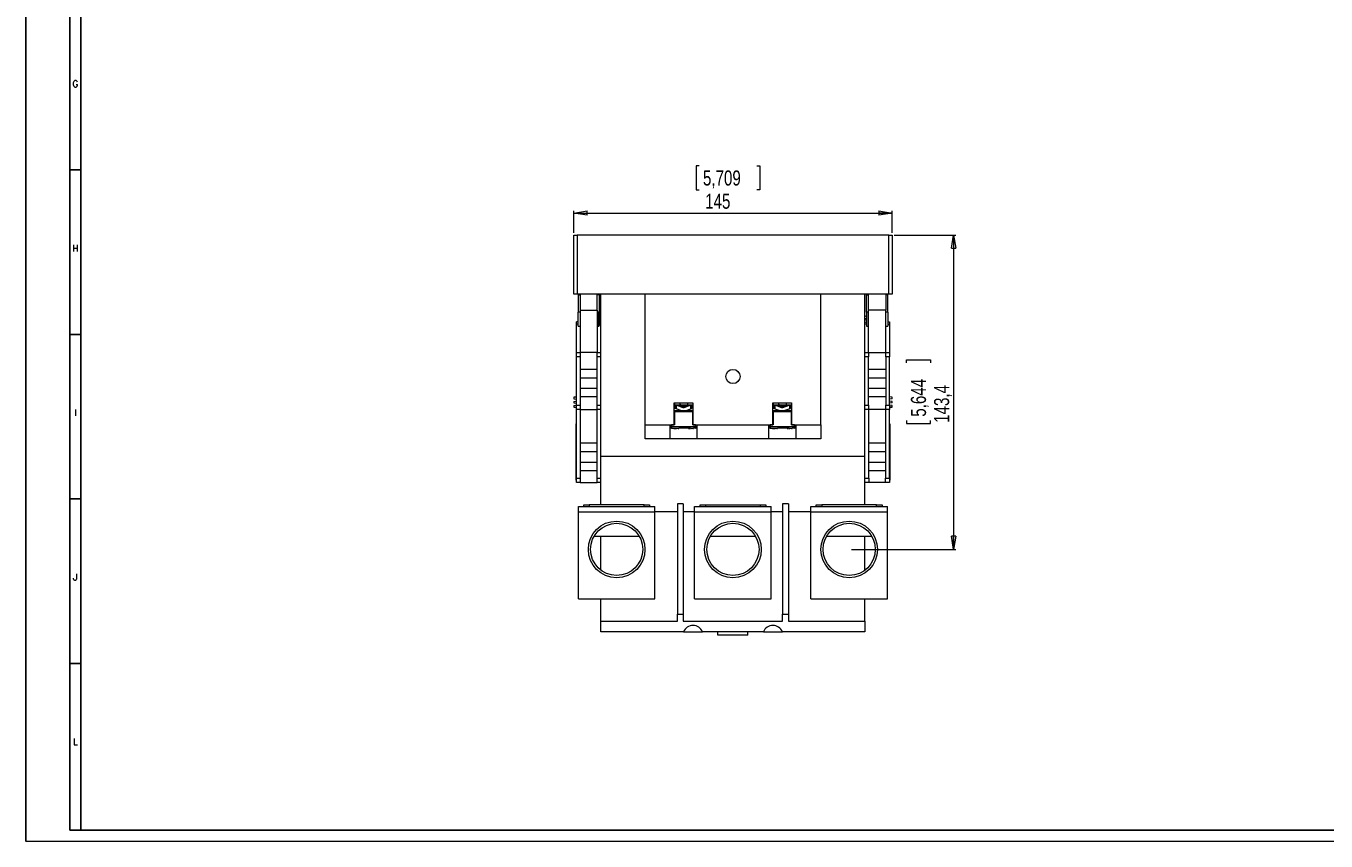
# Model space of a CAD drawing. Header units: millimetres. Extents: x 0 to 1189, y 0 to 841.
# Tile 1 of 8: x 0 to 593, y 0 to 372. Entities that reach past the tile are written whole.
import ezdxf

# ---------------------------------------------------------------- set-up
doc = ezdxf.new("R2010")
doc.units = ezdxf.units.MM
doc.header["$PDSIZE"] = -1
doc.layers.add('FORMATO', color=7, linetype='Continuous')
doc.styles.add('SLDTEXTSTYLE0', font='ROMANS')
doc.styles.add('SLDTEXTSTYLE3', font='TXT', dxfattribs={"width": 0.75})
doc.dimstyles.new('SLDDIMSTYLE0', dxfattribs={"dimtxt": 6.879167, "dimasz": 6, "dimexe": 0, "dimexo": 0.0625, "dimgap": 1.719792, "dimtad": 1, "dimdec": 1, "dimrnd": 1e-09, "dimzin": 12, "dimdsep": 46, "dimtxsty": 'SLDTEXTSTYLE3', "dimblk1": 'CLOSED', "dimblk2": 'CLOSED', "dimsah": 1, "dimcen": 0.09, "dimadec": 0, "dimazin": 3, "dimtfac": 1, "dimtdec": 1, "dimtofl": 0, "dimtmove": 0, "dimatfit": 3, "dimldrblk": 'CLOSED', "dimfxl": 0, "dimfrac": 2, "dimtolj": 1, "dimtzin": 12, "dimarcsym": 0})

# ---------------------------------------------------------------- blocks, each defined once
blk = doc.blocks.new('_CLOSED')
at = {"color": 0, "linetype": 'ByBlock', "lineweight": -2}
for p, q in [((-1, 0.166667), (0, 0)), ((-1, 0.166667), (-1, -0.166667)), ((0, 0), (-1, -0.166667)), ((0, 0), (-1, 0))]:
    blk.add_line(p, q, dxfattribs=at)
blk = doc.blocks.new('_D_4')
at = {"color": 7, "linetype": 'Continuous', "lineweight": 0}
for p, q in [((306.8, 307.82), (305.41, 307.82)), ((305.41, 307.82), (305.41, 296.89)), ((333.16, 307.82), (334.55, 307.82)), ((334.55, 307.82), (334.55, 296.89)), ((305.41, 296.89), (306.8, 296.89)), ((334.55, 296.89), (333.16, 296.89)), ((249.73, 277.32), (249.73, 287.32)), ((249.73, 286.32), (394.73, 286.32)), ((394.73, 277.32), (394.73, 287.32))]:
    blk.add_line(p, q, dxfattribs=at)
at = {"color": 7, "linetype": 'Continuous', "lineweight": 0, "xscale": 6, "yscale": 6, "rotation": 180.0000000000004}
blk.add_blockref('_CLOSED', (249.73, 286.32, -7.17), dxfattribs=at)
at = {"color": 7, "linetype": 'Continuous', "lineweight": 0, "xscale": 6, "yscale": 6}
blk.add_blockref('_CLOSED', (394.73, 286.32, -7.17), dxfattribs=at)
at = {"color": 7, "linetype": 'Continuous', "lineweight": 0, "char_height": 6.879, "attachment_point": 1, "style": 'SLDTEXTSTYLE3'}
for s, insert in [('5,709', (308.55, 305.76, -7.17)), ('145', (309.56, 295.19, -7.17))]:
    blk.add_mtext(s, dxfattribs=dict(at, insert=insert))
blk = doc.blocks.new('_D_5')
at = {"color": 7, "linetype": 'Continuous', "lineweight": 0}
for p, q in [((395.73, 276.32), (423.78, 276.32)), ((422.78, 276.32), (422.78, 132.97)), ((401.28, 218.07), (401.28, 219.47)), ((401.28, 219.47), (412.21, 219.47)), ((412.21, 219.47), (412.21, 218.07)), ((401.28, 191.72), (401.28, 190.32)), ((401.28, 190.32), (412.21, 190.32)), ((412.21, 190.32), (412.21, 191.72)), ((376.23, 132.97), (423.78, 132.97))]:
    blk.add_line(p, q, dxfattribs=at)
at = {"color": 7, "linetype": 'Continuous', "lineweight": 0, "xscale": 6, "yscale": 6}
for p, rotation in [((422.78, 276.32, -7.17), 90.0000000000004), ((422.78, 132.97, -7.17), 270.0000000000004)]:
    blk.add_blockref('_CLOSED', p, dxfattribs=dict(at, rotation=rotation))
at = {"color": 7, "linetype": 'Continuous', "lineweight": 0, "char_height": 6.879, "attachment_point": 1, "rotation": 90, "style": 'SLDTEXTSTYLE3'}
for s, insert in [('5,644', (403.35, 193.46, -7.17)), ('143,4', (413.91, 190.67, -7.17))]:
    blk.add_mtext(s, dxfattribs=dict(at, insert=insert))

msp = doc.modelspace()

# ---------------------------------------------------------------- linework, layer by layer
at = {"color": 7, "linetype": 'Continuous', "lineweight": 15}
for p, q in [((249.73, 249.32), (249.73, 276.32)), ((249.73, 276.32), (251.23, 276.32)), ((251.23, 276.32), (251.23, 249.32)), ((393.23, 276.32), (251.23, 276.32)), ((393.23, 249.32), (393.23, 276.32)), ((393.23, 276.32), (394.73, 276.32)), ((394.73, 276.32), (394.73, 249.32)), ((251.23, 249.32), (249.73, 249.32)), ((393.23, 249.32), (251.23, 249.32)), ((251.65, 249.07), (251.65, 241.19)), ((251.65, 249.07), (252.55, 249.07)), ((252.55, 249.32), (252.55, 242.12)), ((260.41, 242.12), (260.41, 249.32)), ((261.31, 249.07), (260.41, 249.07)), ((261.31, 249.07), (261.31, 240.94)), ((262.08, 175.32), (262.08, 249.32)), ((282.23, 189.82), (282.23, 249.32)), ((362.23, 189.82), (362.23, 249.32)), ((382.38, 175.32), (382.38, 249.32)), ((383.15, 249.07), (384.05, 249.07)), ((383.15, 241.19), (383.15, 249.07)), ((384.05, 242.12), (384.05, 249.32)), ((391.91, 249.32), (391.91, 242.12)), ((392.81, 249.07), (391.91, 249.07)), ((392.81, 241.19), (392.81, 249.07)), ((394.73, 249.32), (393.23, 249.32)), ((252.55, 241.19), (251.65, 241.19)), ((251.65, 234.77), (251.65, 241.19)), ((252.55, 242.12), (260.41, 242.12)), ((252.55, 242.12), (252.55, 222.72)), ((260.41, 242.12), (260.41, 222.72)), ((261.06, 241.19), (260.41, 241.19)), ((261.31, 240.94), (261.31, 237.98)), ((262.08, 239.24), (261.31, 239.51)), ((262.08, 239.23), (261.31, 239.44)), ((262.08, 238.14), (261.31, 238.41)), ((261.31, 237.98), (261.31, 235.02)), ((262.08, 237.83), (261.31, 237.56)), ((383.15, 239.51), (382.38, 239.24)), ((382.38, 239.23), (383.15, 239.44)), ((382.38, 238.14), (383.15, 238.41)), ((382.38, 237.83), (383.15, 237.56)), ((384.05, 241.19), (383.15, 241.19)), ((383.15, 241.19), (383.15, 234.77)), ((391.91, 242.12), (384.05, 242.12)), ((384.05, 222.72), (384.05, 242.12)), ((391.91, 222.72), (391.91, 242.12)), ((392.81, 241.19), (391.91, 241.19)), ((392.81, 241.19), (392.81, 234.77)), ((251.65, 236.72), (250.88, 236.72)), ((250.88, 235.72), (250.88, 236.72)), ((250.88, 222.72), (250.88, 235.72)), ((251.65, 234.77), (252.55, 234.77)), ((260.41, 234.77), (261.06, 234.77)), ((262.08, 236.74), (261.31, 236.53)), ((261.31, 236.46), (262.08, 236.73)), ((382.38, 236.74), (383.15, 236.53)), ((382.38, 236.73), (383.15, 236.46)), ((383.15, 234.77), (384.05, 234.77)), ((391.91, 234.77), (392.81, 234.77)), ((392.81, 236.72), (393.58, 236.72)), ((393.58, 236.72), (393.58, 235.72)), ((393.58, 235.72), (393.58, 222.72)), ((250.88, 222.72), (252.58, 222.72)), ((250.88, 220.72), (250.88, 222.72)), ((252.58, 220.72), (250.88, 220.72)), ((250.88, 198.72), (250.88, 220.72)), ((252.58, 222.72), (252.58, 220.72)), ((260.38, 222.72), (252.58, 222.72)), ((252.58, 220.72), (252.58, 198.72)), ((260.38, 222.72), (262.08, 222.72)), ((260.38, 220.72), (260.38, 222.72)), ((262.08, 220.72), (260.38, 220.72)), ((260.38, 198.72), (260.38, 220.72)), ((382.38, 222.72), (384.08, 222.72)), ((384.08, 220.72), (382.38, 220.72)), ((384.08, 222.72), (384.08, 220.72)), ((384.08, 222.72), (391.88, 222.72)), ((384.08, 198.72), (384.08, 220.72)), ((391.88, 220.72), (391.88, 222.72)), ((391.88, 222.72), (393.58, 222.72)), ((393.58, 220.72), (391.88, 220.72)), ((391.88, 220.72), (391.88, 198.72)), ((393.58, 222.72), (393.58, 220.72)), ((393.58, 198.72), (393.58, 220.72)), ((252.58, 215.12), (260.38, 215.12)), ((384.08, 215.12), (391.88, 215.12)), ((260.38, 211.12), (252.58, 211.12)), ((391.88, 211.12), (384.08, 211.12)), ((250.88, 202.55), (249.68, 202.41)), ((249.68, 202.38), (250.88, 202.5)), ((249.68, 202.38), (249.68, 202.41)), ((249.68, 202.38), (249.68, 201.65)), ((249.68, 201.65), (250.88, 201.5)), ((252.58, 206.52), (260.38, 206.52)), ((260.38, 202.52), (252.58, 202.52)), ((384.08, 206.52), (391.88, 206.52)), ((391.88, 202.52), (384.08, 202.52)), ((394.78, 202.41), (393.58, 202.55)), ((394.78, 202.38), (393.58, 202.5)), ((394.78, 201.65), (393.58, 201.5)), ((394.78, 202.38), (394.78, 202.41)), ((394.78, 201.65), (394.78, 202.38)), ((249.68, 200.46), (250.88, 200.6)), ((249.68, 200.46), (249.68, 199.79)), ((249.68, 199.79), (250.88, 199.65)), ((249.68, 198.6), (250.88, 198.75)), ((249.68, 198.6), (249.68, 197.87)), ((249.68, 197.87), (250.88, 197.75)), ((249.68, 197.84), (249.68, 197.87)), ((249.68, 197.84), (250.88, 197.7)), ((250.88, 198.72), (252.58, 198.72)), ((250.88, 196.72), (250.88, 198.72)), ((252.58, 196.72), (250.88, 196.72)), ((250.88, 165.52), (250.88, 196.72)), ((252.58, 198.72), (252.58, 196.72)), ((252.58, 196.72), (260.38, 196.72)), ((252.63, 196.72), (252.63, 165.52)), ((260.33, 165.52), (260.33, 196.72)), ((260.38, 198.72), (262.08, 198.72)), ((260.38, 196.72), (260.38, 198.72)), ((262.08, 196.72), (260.38, 196.72)), ((295.48, 199.82), (303.98, 199.82)), ((295.48, 189.82), (295.48, 199.82)), ((295.53, 196.32), (295.48, 196.27)), ((295.53, 195.72), (295.53, 196.32)), ((295.53, 196.32), (303.93, 196.32)), ((303.93, 195.72), (295.53, 195.72)), ((295.53, 195.72), (295.53, 189.82)), ((295.58, 199.82), (295.58, 198.82)), ((295.58, 198.82), (297.98, 198.82)), ((295.93, 198.82), (295.93, 197.22)), ((296.36, 198.68), (295.93, 198.82)), ((296.36, 197.07), (295.93, 197.22)), ((299.57, 197.57), (296.36, 198.68)), ((296.36, 198.68), (296.36, 197.07)), ((298.53, 196.32), (296.36, 197.07)), ((298.39, 198.29), (296.97, 198.78)), ((297.98, 199.82), (297.98, 198.82)), ((298.43, 198.83), (297.98, 198.83)), ((297.98, 198.82), (297.98, 198.44)), ((297.98, 198.82), (298.43, 198.82)), ((298.23, 196.43), (298.23, 196.32)), ((298.3, 198.01), (298.39, 198.29)), ((298.43, 198.83), (298.43, 198.82)), ((298.43, 198.82), (301.03, 198.82)), ((298.44, 198.27), (301.03, 198.27)), ((303.1, 198.68), (299.89, 197.57)), ((300.94, 196.32), (303.1, 197.07)), ((301.03, 198.83), (301.48, 198.83)), ((301.03, 198.83), (301.03, 198.82)), ((301.03, 198.82), (301.48, 198.82)), ((302.49, 198.78), (301.07, 198.29)), ((301.17, 198.01), (301.07, 198.29)), ((301.23, 196.32), (301.23, 196.43)), ((301.48, 199.82), (301.48, 198.82)), ((301.48, 198.44), (301.48, 198.82)), ((301.48, 198.82), (303.88, 198.82)), ((303.1, 198.68), (303.53, 198.82)), ((303.1, 197.07), (303.1, 198.68)), ((303.1, 197.07), (303.53, 197.22)), ((303.53, 197.22), (303.53, 198.82)), ((303.88, 199.82), (303.88, 198.82)), ((303.93, 196.32), (303.93, 195.72)), ((303.93, 196.32), (303.98, 196.27)), ((303.93, 189.82), (303.93, 195.72)), ((303.98, 199.82), (303.98, 189.82)), ((340.48, 199.82), (348.98, 199.82)), ((340.48, 189.82), (340.48, 199.82)), ((340.53, 196.32), (340.48, 196.27)), ((340.53, 196.32), (348.93, 196.32)), ((340.53, 195.72), (340.53, 196.32)), ((348.93, 195.72), (340.53, 195.72)), ((340.53, 195.72), (340.53, 189.82)), ((340.58, 199.82), (340.58, 198.82)), ((340.58, 198.82), (342.98, 198.82)), ((340.93, 198.82), (340.93, 197.22)), ((341.36, 198.68), (340.93, 198.82)), ((341.36, 197.07), (340.93, 197.22)), ((341.36, 198.68), (341.36, 197.07)), ((344.57, 197.57), (341.36, 198.68)), ((341.36, 197.07), (343.53, 196.32)), ((343.39, 198.29), (341.97, 198.78)), ((342.98, 199.82), (342.98, 198.82)), ((343.43, 198.83), (342.98, 198.83)), ((342.98, 198.82), (342.98, 198.44)), ((342.98, 198.82), (343.43, 198.82)), ((343.23, 196.43), (343.23, 196.32)), ((343.3, 198.01), (343.39, 198.29)), ((343.43, 198.83), (343.43, 198.82)), ((343.43, 198.82), (346.03, 198.82)), ((343.44, 198.27), (346.03, 198.27)), ((348.1, 198.68), (344.89, 197.57)), ((348.1, 197.07), (345.94, 196.32)), ((346.03, 198.83), (346.48, 198.83)), ((346.03, 198.83), (346.03, 198.82)), ((346.03, 198.82), (346.48, 198.82)), ((347.49, 198.78), (346.07, 198.29)), ((346.17, 198.01), (346.07, 198.29)), ((346.23, 196.32), (346.23, 196.43)), ((346.48, 199.82), (346.48, 198.82)), ((346.48, 198.44), (346.48, 198.82)), ((346.48, 198.82), (348.88, 198.82)), ((348.1, 198.68), (348.53, 198.82)), ((348.1, 197.07), (348.1, 198.68)), ((348.1, 197.07), (348.53, 197.22)), ((348.53, 197.22), (348.53, 198.82)), ((348.88, 199.82), (348.88, 198.82)), ((348.93, 196.32), (348.93, 195.72)), ((348.93, 196.32), (348.98, 196.27)), ((348.93, 189.82), (348.93, 195.72)), ((348.98, 199.82), (348.98, 189.82)), ((382.38, 198.72), (384.08, 198.72)), ((384.08, 196.72), (382.38, 196.72)), ((384.08, 198.72), (384.08, 196.72)), ((391.88, 196.72), (384.08, 196.72)), ((384.13, 165.52), (384.13, 196.72)), ((391.83, 196.72), (391.83, 165.52)), ((391.88, 198.72), (393.58, 198.72)), ((391.88, 196.72), (391.88, 198.72)), ((393.58, 196.72), (391.88, 196.72)), ((394.78, 200.46), (393.58, 200.6)), ((394.78, 199.79), (393.58, 199.65)), ((394.78, 198.6), (393.58, 198.75)), ((393.58, 198.72), (393.58, 196.72)), ((394.78, 197.87), (393.58, 197.75)), ((393.58, 197.7), (394.78, 197.84)), ((393.58, 165.52), (393.58, 196.72)), ((394.78, 199.79), (394.78, 200.46)), ((394.78, 197.87), (394.78, 198.6)), ((394.78, 197.84), (394.78, 197.87)), ((250.78, 190.27), (250.88, 190.27)), ((250.78, 189.27), (250.78, 190.27)), ((282.23, 189.82), (293.48, 189.82)), ((282.23, 183.32), (282.23, 189.82)), ((293.48, 189.82), (295.48, 189.82)), ((293.48, 189.82), (293.48, 183.32)), ((293.73, 188.82), (293.73, 189.82)), ((294.23, 189.82), (294.23, 188.82)), ((295.53, 189.82), (294.23, 189.82)), ((305.23, 189.82), (303.93, 189.82)), ((303.98, 189.82), (305.98, 189.82)), ((305.23, 188.82), (305.23, 189.82)), ((305.73, 189.82), (305.73, 188.82)), ((305.98, 189.82), (338.48, 189.82)), ((305.98, 183.32), (305.98, 189.82)), ((338.48, 189.82), (340.48, 189.82)), ((338.48, 189.82), (338.48, 183.32)), ((338.73, 188.82), (338.73, 189.82)), ((339.23, 189.82), (339.23, 188.82)), ((340.53, 189.82), (339.23, 189.82)), ((350.23, 189.82), (348.93, 189.82)), ((348.98, 189.82), (350.98, 189.82)), ((350.23, 188.82), (350.23, 189.82)), ((350.73, 189.82), (350.73, 188.82)), ((350.98, 189.82), (362.23, 189.82)), ((350.98, 183.32), (350.98, 189.82)), ((362.23, 189.82), (362.23, 183.32)), ((393.68, 190.27), (393.58, 190.27)), ((393.68, 190.27), (393.68, 189.27)), ((250.78, 189.27), (250.88, 189.27)), ((250.78, 165.52), (250.78, 189.27)), ((294.23, 188.82), (293.73, 188.82)), ((305.23, 188.82), (294.23, 188.82)), ((294.23, 188.82), (294.23, 188.32)), ((294.23, 188.32), (295.75, 188.32)), ((295.23, 188.32), (295.23, 188.02)), ((295.23, 188.02), (295.75, 188.02)), ((295.75, 188.32), (296.01, 188.32)), ((295.75, 188.02), (295.75, 188.32)), ((295.75, 188.02), (296.01, 188.02)), ((296.01, 188.32), (297.29, 188.32)), ((296.01, 188.32), (296.01, 188.02)), ((296.01, 188.02), (296.53, 188.02)), ((296.53, 188.32), (296.53, 188.02)), ((296.88, 188.32), (296.88, 188.02)), ((297.29, 188.02), (296.88, 188.02)), ((297.29, 188.32), (297.54, 188.32)), ((297.29, 188.02), (297.29, 188.32)), ((297.29, 188.02), (297.54, 188.02)), ((301.92, 188.32), (297.54, 188.32)), ((297.54, 188.32), (297.54, 188.02)), ((301.92, 188.32), (302.17, 188.32)), ((301.92, 188.02), (301.92, 188.32)), ((301.92, 188.02), (302.17, 188.02)), ((302.93, 188.32), (302.17, 188.32)), ((302.17, 188.32), (302.17, 188.02)), ((302.17, 188.02), (302.4, 188.02)), ((302.4, 188.32), (302.4, 188.02)), ((302.4, 188.02), (302.58, 188.02)), ((302.58, 188.32), (302.58, 188.02)), ((302.93, 188.32), (303.19, 188.32)), ((302.93, 188.02), (302.93, 188.32)), ((302.93, 188.02), (303.19, 188.02)), ((303.19, 188.32), (303.97, 188.32)), ((303.19, 188.02), (303.19, 188.32)), ((303.35, 188.02), (303.19, 188.02)), ((303.35, 188.32), (303.35, 188.02)), ((303.82, 188.02), (303.35, 188.02)), ((303.82, 188.32), (303.82, 188.02)), ((303.97, 188.02), (303.82, 188.02)), ((303.97, 188.32), (304.23, 188.32)), ((303.97, 188.32), (303.97, 188.02)), ((303.97, 188.02), (304.23, 188.02)), ((305.23, 188.32), (304.23, 188.32)), ((304.23, 188.32), (304.23, 188.02)), ((305.73, 188.82), (305.23, 188.82)), ((305.23, 188.32), (305.23, 188.82)), ((339.23, 188.82), (338.73, 188.82)), ((350.23, 188.82), (339.23, 188.82)), ((339.23, 188.82), (339.23, 188.32)), ((339.23, 188.32), (340.75, 188.32)), ((340.23, 188.32), (340.23, 188.02)), ((340.23, 188.02), (340.75, 188.02)), ((340.75, 188.32), (341.01, 188.32)), ((340.75, 188.02), (340.75, 188.32)), ((340.75, 188.02), (341.01, 188.02)), ((341.01, 188.32), (342.29, 188.32)), ((341.01, 188.32), (341.01, 188.02)), ((341.01, 188.02), (341.53, 188.02)), ((341.53, 188.32), (341.53, 188.02)), ((341.88, 188.32), (341.88, 188.02)), ((342.29, 188.02), (341.88, 188.02)), ((342.29, 188.32), (342.54, 188.32)), ((342.29, 188.02), (342.29, 188.32)), ((342.29, 188.02), (342.54, 188.02)), ((346.92, 188.32), (342.54, 188.32)), ((342.54, 188.32), (342.54, 188.02)), ((346.92, 188.32), (347.17, 188.32)), ((346.92, 188.02), (346.92, 188.32)), ((346.92, 188.02), (347.17, 188.02)), ((347.93, 188.32), (347.17, 188.32)), ((347.17, 188.32), (347.17, 188.02)), ((347.17, 188.02), (347.4, 188.02)), ((347.4, 188.32), (347.4, 188.02)), ((347.4, 188.02), (347.58, 188.02)), ((347.58, 188.32), (347.58, 188.02)), ((347.93, 188.32), (348.19, 188.32)), ((347.93, 188.02), (347.93, 188.32)), ((347.93, 188.02), (348.19, 188.02)), ((348.19, 188.32), (348.97, 188.32)), ((348.19, 188.02), (348.19, 188.32)), ((348.35, 188.02), (348.19, 188.02)), ((348.35, 188.32), (348.35, 188.02)), ((348.82, 188.02), (348.35, 188.02)), ((348.82, 188.32), (348.82, 188.02)), ((348.97, 188.02), (348.82, 188.02)), ((348.97, 188.32), (349.23, 188.32)), ((348.97, 188.32), (348.97, 188.02)), ((348.97, 188.02), (349.23, 188.02)), ((350.23, 188.32), (349.23, 188.32)), ((349.23, 188.32), (349.23, 188.02)), ((350.23, 188.32), (350.23, 188.82)), ((350.73, 188.82), (350.23, 188.82)), ((393.68, 189.27), (393.58, 189.27)), ((393.68, 189.27), (393.68, 165.52)), ((252.63, 181.49), (260.33, 181.49)), ((293.48, 183.32), (282.23, 183.32)), ((305.98, 183.32), (293.48, 183.32)), ((338.48, 183.32), (305.98, 183.32)), ((350.98, 183.32), (338.48, 183.32)), ((362.23, 183.32), (350.98, 183.32)), ((384.13, 181.49), (391.83, 181.49)), ((260.33, 177.49), (252.63, 177.49)), ((252.63, 172.79), (260.33, 172.79)), ((262.08, 153.27), (262.08, 175.32)), ((382.38, 175.32), (262.08, 175.32)), ((382.38, 153.27), (382.38, 175.32)), ((391.83, 177.49), (384.13, 177.49)), ((384.13, 172.79), (391.83, 172.79)), ((260.33, 168.79), (252.63, 168.79)), ((391.83, 168.79), (384.13, 168.79)), ((250.78, 165.52), (250.88, 165.52)), ((250.78, 164.52), (250.78, 165.52)), ((250.78, 164.52), (250.88, 164.52)), ((250.88, 165.52), (252.63, 165.52)), ((250.88, 163.52), (250.88, 165.52)), ((252.63, 163.52), (250.88, 163.52)), ((252.63, 165.52), (252.63, 163.52)), ((252.63, 163.52), (260.33, 163.52)), ((260.33, 165.52), (262.08, 165.52)), ((260.33, 163.52), (260.33, 165.52)), ((262.08, 163.52), (260.33, 163.52)), ((382.38, 165.52), (384.13, 165.52)), ((384.13, 163.52), (382.38, 163.52)), ((384.13, 165.52), (384.13, 163.52)), ((391.83, 163.52), (384.13, 163.52)), ((391.83, 165.52), (393.58, 165.52)), ((391.83, 163.52), (391.83, 165.52)), ((393.58, 163.52), (391.83, 163.52)), ((393.58, 165.52), (393.58, 163.52)), ((393.68, 165.52), (393.58, 165.52)), ((393.68, 164.52), (393.58, 164.52)), ((393.68, 165.52), (393.68, 164.52)), ((251.78, 152.46), (286.68, 152.46)), ((251.78, 150.07), (251.78, 152.46)), ((251.78, 110.37), (251.78, 150.07)), ((251.78, 150.07), (286.68, 150.07)), ((254.23, 152.46), (254.23, 153.27)), ((254.23, 153.27), (256.73, 153.27)), ((256.73, 153.27), (256.73, 152.46)), ((281.73, 153.27), (256.73, 153.27)), ((281.73, 152.46), (281.73, 153.27)), ((281.73, 153.27), (284.23, 153.27)), ((284.23, 153.27), (284.23, 152.46)), ((286.68, 150.07), (286.68, 152.46)), ((286.68, 110.37), (286.68, 150.07)), ((296.91, 150.07), (286.68, 150.07)), ((296.91, 153.77), (296.91, 103.37)), ((299.57, 153.77), (296.91, 153.77)), ((299.57, 153.77), (299.57, 103.37)), ((304.78, 150.07), (299.57, 150.07)), ((304.78, 152.46), (339.68, 152.46)), ((304.78, 150.07), (304.78, 152.46)), ((304.78, 150.07), (339.68, 150.07)), ((304.78, 110.37), (304.78, 150.07)), ((307.23, 152.46), (307.23, 153.27)), ((307.23, 153.27), (309.73, 153.27)), ((309.73, 153.27), (309.73, 152.46)), ((309.73, 153.27), (334.73, 153.27)), ((334.73, 152.46), (334.73, 153.27)), ((334.73, 153.27), (337.23, 153.27)), ((337.23, 153.27), (337.23, 152.46)), ((339.68, 150.07), (339.68, 152.46)), ((339.68, 110.37), (339.68, 150.07)), ((344.89, 150.07), (339.68, 150.07)), ((347.55, 153.77), (344.89, 153.77)), ((344.89, 153.77), (344.89, 103.37)), ((347.55, 153.77), (347.55, 103.37)), ((357.78, 150.07), (347.55, 150.07)), ((357.78, 152.46), (392.68, 152.46)), ((357.78, 150.07), (357.78, 152.46)), ((357.78, 150.07), (392.68, 150.07)), ((357.78, 110.37), (357.78, 150.07)), ((360.23, 152.46), (360.23, 153.27)), ((360.23, 153.27), (362.73, 153.27)), ((362.73, 153.27), (362.73, 152.46)), ((387.73, 153.27), (362.73, 153.27)), ((387.73, 152.46), (387.73, 153.27)), ((387.73, 153.27), (390.23, 153.27)), ((390.23, 153.27), (390.23, 152.46)), ((392.68, 150.07), (392.68, 152.46)), ((392.68, 110.37), (392.68, 150.07)), ((258.94, 138.95), (279.52, 138.95)), ((262.08, 123.46), (262.08, 138.95)), ((311.94, 138.95), (332.52, 138.95)), ((364.94, 138.95), (385.52, 138.95)), ((382.38, 123.46), (382.38, 138.95)), ((251.78, 110.37), (286.68, 110.37)), ((262.08, 100.17), (262.08, 110.37)), ((304.78, 110.37), (339.68, 110.37)), ((357.78, 110.37), (392.68, 110.37)), ((382.38, 100.17), (382.38, 110.37)), ((296.91, 103.37), (299.57, 103.37)), ((296.91, 100.17), (296.91, 103.37)), ((299.57, 103.37), (299.57, 100.17)), ((344.89, 103.37), (347.55, 103.37)), ((344.89, 100.17), (344.89, 103.37)), ((347.55, 103.37), (347.55, 100.17)), ((262.08, 95.37), (262.08, 100.17)), ((262.08, 100.17), (296.91, 100.17)), ((299.7, 95.37), (262.08, 95.37)), ((299.57, 100.17), (344.89, 100.17)), ((299.7, 95.37), (308.36, 95.37)), ((336.1, 95.37), (308.36, 95.37)), ((315.38, 93.87), (315.38, 95.37)), ((329.08, 93.87), (329.08, 95.37)), ((336.1, 95.37), (344.76, 95.37)), ((382.38, 95.37), (344.76, 95.37)), ((347.55, 100.17), (382.38, 100.17)), ((382.38, 100.17), (382.38, 95.37)), ((329.08, 93.87), (315.38, 93.87))]:
    msp.add_line(p, q, dxfattribs=at)
at = {"color": 8, "linetype": 'Continuous', "lineweight": 15}
for p, q in [((261.06, 237.98), (261.06, 241.19)), ((261.06, 234.77), (261.06, 237.98)), ((251.65, 235.72), (250.88, 235.72)), ((261.31, 235.72), (262.08, 235.72)), ((383.15, 235.72), (382.38, 235.72)), ((392.81, 235.72), (393.58, 235.72))]:
    msp.add_line(p, q, dxfattribs=at)
at = {"color": 7, "linetype": 'Continuous', "lineweight": 15}
for centre, radius in [((322.23, 211.82), 3.25), ((269.23, 132.97), 12.9), ((269.23, 132.97), 11.9), ((322.23, 132.97), 12.9), ((322.23, 132.97), 11.9), ((375.23, 132.97), 12.9), ((375.23, 132.97), 11.9)]:
    msp.add_circle(centre, radius, dxfattribs=at)
for centre, radius, start, end in [((261.06, 240.94), 0.25, 0, 90), ((261.06, 235.02), 0.25, 270, 0), ((298.3, 198.01), 0.3, 341, 71), ((301.17, 198.01), 0.3, 109, 199), ((343.3, 198.01), 0.3, 341, 71), ((346.17, 198.01), 0.3, 109, 199), ((294.23, 188.82), 0.5, 180, 270), ((305.23, 188.82), 0.5, 270, 360), ((339.23, 188.82), 0.5, 180, 270), ((350.23, 188.82), 0.5, 270, 360), ((304.03, 93.55), 4.7, 22.84863, 157.15137), ((340.43, 93.55), 4.7, 22.84863, 157.15137)]:
    msp.add_arc(centre, radius, start, end, dxfattribs=at)
for points, knots in [([(296.97, 198.78), (296.97, 198.78), (296.96, 198.79), (296.92, 198.79), (296.8, 198.79), (296.49, 198.79), (296.21, 198.79), (296.03, 198.79)], [0, 0, 0, 0, 0.038665, 0.089358, 0.183128, 0.469089, 1, 1, 1, 1]), ([(299.89, 197.57), (299.83, 197.56), (299.73, 197.53), (299.63, 197.56), (299.57, 197.57)], [0, 0, 0, 0, 0.508503, 1, 1, 1, 1]), ([(303.43, 198.79), (303.23, 198.79), (302.96, 198.79), (302.68, 198.79), (302.58, 198.79), (302.53, 198.79), (302.5, 198.78), (302.49, 198.78), (302.49, 198.78)], [0, 0, 0, 0, 0.583623, 0.77239, 0.851173, 0.93048, 0.970863, 1, 1, 1, 1]), ([(341.97, 198.78), (341.97, 198.78), (341.96, 198.79), (341.92, 198.79), (341.8, 198.79), (341.49, 198.79), (341.21, 198.79), (341.03, 198.79)], [0, 0, 0, 0, 0.038665, 0.089358, 0.183128, 0.469089, 1, 1, 1, 1]), ([(344.89, 197.57), (344.83, 197.56), (344.73, 197.53), (344.63, 197.56), (344.57, 197.57)], [0, 0, 0, 0, 0.508503, 1, 1, 1, 1]), ([(348.43, 198.79), (348.23, 198.79), (347.96, 198.79), (347.68, 198.79), (347.58, 198.79), (347.53, 198.79), (347.5, 198.78), (347.49, 198.78), (347.49, 198.78)], [0, 0, 0, 0, 0.583623, 0.77239, 0.851173, 0.93048, 0.970863, 1, 1, 1, 1])]:
    msp.add_open_spline(points, degree=3, knots=knots, dxfattribs=at)
at = {"layer": 'FORMATO'}
for p, q in [((0, 841), (0, 0)), ((20, 831), (20, 5)), ((25, 5), (25, 831)), ((25, 306), (20, 306)), ((25, 231), (20, 231)), ((25, 156), (20, 156)), ((25, 81), (20, 81)), ((25, 5), (20, 5)), ((1181.52, 5), (22.52, 5))]:
    msp.add_line(p, q, dxfattribs=at)
at = {"layer": 'FORMATO', "lineweight": 0}
msp.add_line((0, 0), (1189, 0), dxfattribs=at)
at = {"layer": 'FORMATO', "color": 7}
msp.add_point((0, 0), dxfattribs=at)

# ---------------------------------------------------------------- texts
at = {"layer": 'FORMATO', "char_height": 3, "attachment_point": 2, "style": 'SLDTEXTSTYLE0'}
for s, insert in [('G', (22.5, 346.8)), ('H', (22.48, 271.8)), ('I', (22.49, 196.8)), ('J', (22.49, 121.8)), ('L', (22.51, 46.8))]:
    msp.add_mtext(s, dxfattribs=dict(at, insert=insert))

# ---------------------------------------------------------------- dimensions: what is measured, and where the dimension line sits
at = {"color": 7, "linetype": 'Continuous', "lineweight": 0}
dim = msp.add_linear_dim(base=(394.73, 286.32), p1=(249.73, 276.32), p2=(394.73, 276.32), dimstyle='SLDDIMSTYLE0', dxfattribs=at)
dim.commit()
dim.dimension.update_dxf_attribs({"geometry": '_D_4', "text_midpoint": (319.98, 286.32), "dimtype": 160})
dim = msp.add_linear_dim(base=(422.78146806, 132.97469151), p1=(394.73146806, 276.32469151), p2=(375.23146806, 132.97469151), angle=90, dimstyle='SLDDIMSTYLE0', dxfattribs=at)
dim.commit()
dim.dimension.update_dxf_attribs({"geometry": '_D_5', "text_midpoint": (422.78146806, 204.89627356), "dimtype": 160})

doc.saveas('drawing.dxf')
